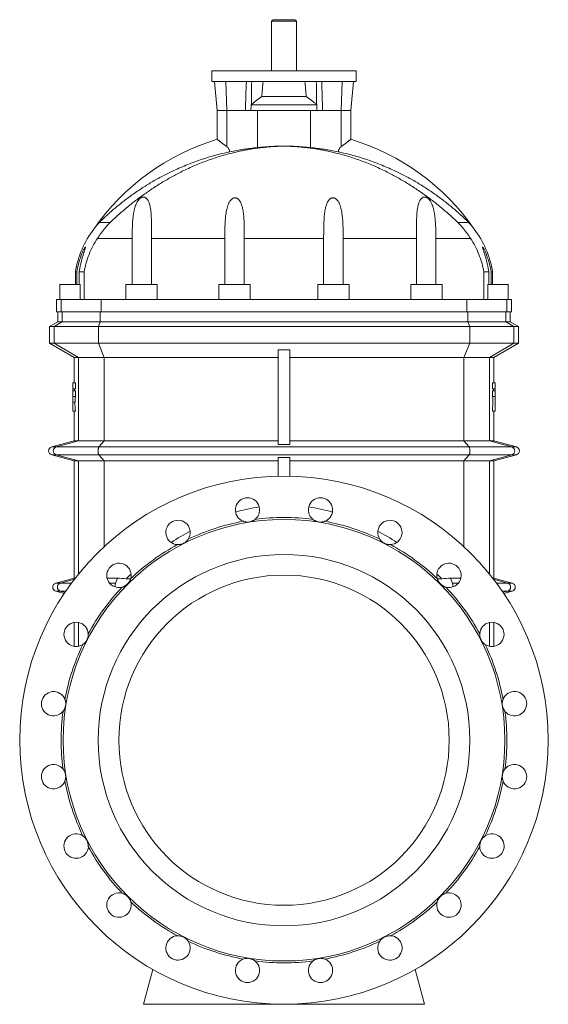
# Model space of a CAD drawing. Header units: millimetres. Extents: x -732 to 708, y -46 to 1921.
# Tile 5 of 5: x 68 to 708, y 728 to 1921. Entities that reach past the tile are written whole.
import ezdxf

# ---------------------------------------------------------------- set-up
doc = ezdxf.new("R2010")
doc.units = ezdxf.units.MM

msp = doc.modelspace()

# ---------------------------------------------------------------- linework, layer by layer
at = {"color": 7, "linetype": 'Continuous', "lineweight": 15}
for p, q in [((374.6, 1921), (372.6, 1919)), ((400.6, 1921), (374.6, 1921)), ((402.6, 1919), (400.6, 1921)), ((372.6, 1919), (372.6, 1859)), ((402.6, 1919), (372.6, 1919)), ((402.6, 1859), (402.6, 1919)), ((300.1, 1859), (300.1, 1846)), ((300.1, 1859), (475.1, 1859)), ((475.1, 1846), (475.1, 1859)), ((300.1, 1846), (475.1, 1846)), ((303.5, 1846), (306.6, 1811)), ((468.6, 1811), (471.6, 1846)), ((360.7, 1828), (414.4, 1828)), ((348.1, 1818.2), (347.9, 1818)), ((347.9, 1818), (427.3, 1818)), ((427.3, 1818), (427, 1818.2)), ((306.6, 1811), (306.6, 1776)), ((306.6, 1811), (318.3, 1811)), ((340.9, 1811), (318.3, 1811)), ((355.5, 1811), (340.9, 1811)), ((355.5, 1766.1), (355.5, 1811)), ((419.7, 1766.1), (419.7, 1811)), ((419.7, 1811), (434.2, 1811)), ((456.9, 1811), (434.2, 1811)), ((468.6, 1811), (456.9, 1811)), ((468.6, 1776), (468.6, 1811)), ((387.6, 1767.8), (387.6, 1767.9)), ((322.2, 1761), (321.8, 1761)), ((452.9, 1761), (453.4, 1761)), ((177, 1675.3), (164.1, 1675.3)), ((598.1, 1675.3), (611.1, 1675.3)), ((203.7, 1656), (203.7, 1600)), ((227.1, 1600), (227.1, 1656)), ((315.9, 1656), (315.9, 1600)), ((339.5, 1600), (339.5, 1656)), ((435.6, 1600), (435.6, 1656)), ((459.3, 1656), (459.3, 1600)), ((548.1, 1600), (548.1, 1656)), ((571.5, 1656), (571.5, 1600)), ((135.1, 1615.6), (135.1, 1600)), ((135.1, 1615.6), (136.8, 1615.6)), ((136.8, 1600), (136.8, 1615.6)), ((145.6, 1615.6), (139.6, 1615.6)), ((139.6, 1615.6), (139.6, 1600)), ((145.6, 1615.6), (145.6, 1582)), ((629.5, 1615.6), (629.5, 1582)), ((629.5, 1615.6), (635.6, 1615.6)), ((635.6, 1615.6), (635.6, 1600)), ((640.1, 1615.6), (638.3, 1615.6)), ((638.3, 1600), (638.3, 1615.6)), ((640.1, 1600), (640.1, 1615.6)), ((116.1, 1600), (116.1, 1582)), ((116.1, 1600), (140.7, 1600)), ((140.7, 1582), (140.7, 1600)), ((196.1, 1600), (196.1, 1582)), ((196.1, 1600), (234, 1600)), ((234, 1600), (234, 1582)), ((308.6, 1600), (308.6, 1582)), ((308.6, 1600), (346.6, 1600)), ((346.6, 1582), (346.6, 1600)), ((428.6, 1600), (428.6, 1582)), ((466.6, 1600), (428.6, 1600)), ((466.6, 1582), (466.6, 1600)), ((541.2, 1600), (541.2, 1582)), ((579.1, 1600), (541.2, 1600)), ((579.1, 1582), (579.1, 1600)), ((634.5, 1582), (634.5, 1600)), ((659.1, 1600), (634.5, 1600)), ((659.1, 1582), (659.1, 1600)), ((112.1, 1582), (112.1, 1567)), ((117.7, 1582), (112.1, 1582)), ((117.7, 1582), (166.1, 1582)), ((166.1, 1582), (609.1, 1582)), ((657.5, 1582), (609.1, 1582)), ((657.5, 1582), (663.1, 1582)), ((663.1, 1567), (663.1, 1582)), ((117.7, 1567), (112.1, 1567)), ((113.6, 1567), (113.6, 1555)), ((117.7, 1567), (166.1, 1567)), ((166.1, 1567), (609.1, 1567)), ((657.5, 1567), (609.1, 1567)), ((657.5, 1567), (663.1, 1567)), ((661.6, 1555), (661.6, 1567)), ((113.6, 1555), (103.6, 1549.2)), ((113.6, 1555), (119.1, 1555)), ((165.1, 1555), (119.1, 1555)), ((610.1, 1555), (165.1, 1555)), ((610.1, 1555), (656.1, 1555)), ((661.6, 1555), (656.1, 1555)), ((671.6, 1549.2), (661.6, 1555)), ((103.6, 1549.2), (103.6, 1529)), ((103.6, 1549.2), (109.2, 1549.2)), ((162.8, 1549.2), (109.2, 1549.2)), ((162.8, 1549.2), (612.4, 1549.2)), ((612.4, 1549.2), (666, 1549.2)), ((671.6, 1549.2), (666, 1549.2)), ((671.6, 1529), (671.6, 1549.2)), ((103.6, 1529), (133.6, 1511.7)), ((103.6, 1529), (109.2, 1529)), ((162.8, 1529), (109.2, 1529)), ((162.8, 1529), (612.4, 1529)), ((612.4, 1529), (666, 1529)), ((641.6, 1511.7), (671.6, 1529)), ((671.6, 1529), (666, 1529)), ((380.6, 1520.9), (380.6, 1406.3)), ((394.6, 1520.9), (394.6, 1406.3)), ((133.6, 1511.7), (133.6, 1481)), ((133.6, 1511.7), (138.8, 1511.7)), ((169.8, 1511.7), (138.8, 1511.7)), ((169.8, 1511.7), (380.6, 1511.7)), ((605.4, 1511.7), (394.6, 1511.7)), ((605.4, 1511.7), (636.3, 1511.7)), ((641.6, 1511.7), (636.3, 1511.7)), ((641.6, 1481), (641.6, 1511.7)), ((132.1, 1481), (135.1, 1481)), ((132.1, 1481), (132.1, 1473.9)), ((135.1, 1473.9), (135.1, 1481)), ((640, 1473.9), (640, 1481)), ((643.1, 1481), (640, 1481)), ((643.1, 1481), (643.1, 1473.9)), ((132.1, 1473.9), (135.1, 1473.9)), ((132.1, 1473.9), (132.1, 1471.1)), ((132.1, 1471.1), (132.1, 1464.3)), ((132.1, 1471.1), (135.1, 1471.1)), ((135.1, 1464.3), (135.1, 1471.1)), ((643.1, 1473.9), (640, 1473.9)), ((640, 1464.3), (640, 1471.1)), ((643.1, 1471.1), (640, 1471.1)), ((643.1, 1473.9), (643.1, 1471.1)), ((643.1, 1471.1), (643.1, 1464.3)), ((132.1, 1464.3), (135.1, 1464.3)), ((132.1, 1464.3), (132.1, 1457.6)), ((132.1, 1457.6), (134.4, 1457.6)), ((132.1, 1457.6), (132.1, 1446.7)), ((643.1, 1464.3), (640, 1464.3)), ((643.1, 1464.3), (643.1, 1446.7)), ((132.1, 1446.7), (135, 1446.7)), ((133.6, 1446.7), (133.6, 1410.6)), ((643.1, 1446.7), (640, 1446.7)), ((641.6, 1410.6), (641.6, 1446.7)), ((133.6, 1410.6), (106.3, 1403.3)), ((138.8, 1410.6), (133.6, 1410.6)), ((169.8, 1410.6), (138.8, 1410.6)), ((380.6, 1410.6), (169.8, 1410.6)), ((394.6, 1410.6), (605.4, 1410.6)), ((605.4, 1410.6), (636.3, 1410.6)), ((636.3, 1410.6), (641.6, 1410.6)), ((668.9, 1403.3), (641.6, 1410.6)), ((106.3, 1393.7), (133.6, 1386.3)), ((133.6, 1386.3), (133.6, 1244.3)), ((133.6, 1386.3), (138.8, 1386.3)), ((138.8, 1386.3), (169.8, 1386.3)), ((169.8, 1386.3), (380.6, 1386.3)), ((380.6, 1390.6), (380.6, 1367.9)), ((394.6, 1390.6), (394.6, 1367.9)), ((605.4, 1386.3), (394.6, 1386.3)), ((636.3, 1386.3), (605.4, 1386.3)), ((641.6, 1386.3), (636.3, 1386.3)), ((641.6, 1386.3), (668.9, 1393.7)), ((641.6, 1244.3), (641.6, 1386.3)), ((133.6, 1244.3), (111.3, 1238.3)), ((134.9, 1244.3), (133.6, 1244.3)), ((183.5, 1238.3), (185.9, 1244.3)), ((202, 1243.7), (196.4, 1243.7)), ((573.2, 1243.7), (578.7, 1243.7)), ((591.7, 1238.3), (589.3, 1244.3)), ((640.3, 1244.3), (641.6, 1244.3)), ((663.9, 1238.3), (641.6, 1244.3)), ((111.3, 1228.7), (121.6, 1225.9)), ((653.6, 1225.9), (663.9, 1228.7)), ((133.6, 1190.8), (133.6, 1161.7)), ((641.6, 1161.7), (641.6, 1190.8)), ((228.9, 770.1), (217.6, 728)), ((546.3, 770.1), (557.6, 728)), ((217.6, 728), (387.6, 728)), ((557.6, 728), (387.6, 728))]:
    msp.add_line(p, q, dxfattribs=at)
at = {"color": 8, "linetype": 'Continuous', "lineweight": 0}
for p, q in [((317.1, 1846), (318.3, 1811)), ((458, 1846), (456.9, 1811)), ((318.3, 1767.2), (318.3, 1811)), ((419.7, 1811), (355.5, 1811)), ((456.9, 1767.2), (456.9, 1811)), ((203.7, 1656), (161.7, 1656)), ((315.9, 1656), (227.1, 1656)), ((435.6, 1656), (339.5, 1656)), ((459.3, 1656), (548.1, 1656)), ((571.5, 1656), (613.5, 1656)), ((117.7, 1582), (117.7, 1567)), ((166.1, 1582), (166.1, 1567)), ((609.1, 1582), (609.1, 1567)), ((657.5, 1582), (657.5, 1567)), ((119.1, 1555), (119.1, 1567)), ((165.1, 1555), (165.1, 1567)), ((610.1, 1555), (610.1, 1567)), ((656.1, 1555), (656.1, 1567)), ((109.2, 1549.2), (119.1, 1555)), ((162.8, 1549.2), (165.1, 1555)), ((612.4, 1549.2), (610.1, 1555)), ((666, 1549.2), (656.1, 1555)), ((109.2, 1529), (109.2, 1549.2)), ((162.8, 1529), (162.8, 1549.2)), ((612.4, 1529), (612.4, 1549.2)), ((666, 1529), (666, 1549.2)), ((138.8, 1511.7), (109.2, 1529)), ((169.8, 1511.7), (162.8, 1529)), ((605.4, 1511.7), (612.4, 1529)), ((636.3, 1511.7), (666, 1529)), ((138.8, 1410.6), (138.8, 1511.7)), ((169.8, 1410.6), (169.8, 1511.7)), ((605.4, 1410.6), (605.4, 1511.7)), ((636.3, 1410.6), (636.3, 1511.7)), ((138.8, 1410.6), (111.9, 1403.3)), ((169.8, 1410.6), (163.4, 1403.3)), ((605.4, 1410.6), (611.8, 1403.3)), ((636.3, 1410.6), (663.3, 1403.3)), ((106.3, 1403.3), (111.9, 1403.3)), ((111.9, 1403.3), (163.4, 1403.3)), ((163.4, 1403.3), (611.8, 1403.3)), ((663.3, 1403.3), (611.8, 1403.3)), ((668.9, 1403.3), (663.3, 1403.3)), ((106.3, 1393.7), (111.9, 1393.7)), ((111.9, 1393.7), (163.4, 1393.7)), ((111.9, 1393.7), (138.8, 1386.3)), ((138.8, 1249.3), (138.8, 1386.3)), ((163.4, 1393.7), (611.8, 1393.7)), ((163.4, 1393.7), (169.8, 1386.3)), ((169.8, 1282.4), (169.8, 1386.3)), ((611.8, 1393.7), (605.4, 1386.3)), ((605.4, 1282.4), (605.4, 1386.3)), ((663.3, 1393.7), (611.8, 1393.7)), ((663.3, 1393.7), (636.3, 1386.3)), ((636.3, 1249.3), (636.3, 1386.3)), ((668.9, 1393.7), (663.3, 1393.7)), ((133.8, 1242.9), (116.8, 1238.3)), ((641.4, 1242.9), (658.3, 1238.3)), ((111.3, 1238.3), (116.8, 1238.3)), ((116.8, 1238.3), (130.3, 1238.3)), ((176.5, 1238.3), (183.5, 1238.3)), ((598.7, 1238.3), (591.7, 1238.3)), ((658.3, 1238.3), (644.8, 1238.3)), ((663.9, 1238.3), (658.3, 1238.3)), ((111.3, 1228.7), (116.8, 1228.7)), ((116.8, 1228.7), (123.5, 1228.7)), ((116.8, 1228.7), (122.4, 1227.1)), ((658.3, 1228.7), (651.7, 1228.7)), ((658.3, 1228.7), (652.7, 1227.1)), ((663.9, 1228.7), (658.3, 1228.7)), ((138.8, 1161.8), (138.8, 1190.7)), ((636.3, 1161.8), (636.3, 1190.7))]:
    msp.add_line(p, q, dxfattribs=at)
at = {"color": 8, "linetype": 'Continuous', "lineweight": 0, "flags": 128}
for points in [[(163.4, 1403.3), (163.3, 1403.1), (163.1, 1402.8), (163, 1402.5), (162.9, 1402.1), (162.8, 1401.6), (162.7, 1401.1), (162.7, 1400.6), (162.6, 1400), (162.6, 1399.4), (162.5, 1398.8), (162.5, 1398.2), (162.6, 1397.6), (162.6, 1396.9), (162.7, 1396.4), (162.7, 1395.8), (162.8, 1395.3), (162.9, 1394.9), (163, 1394.5), (163.1, 1394.1), (163.3, 1393.9), (163.4, 1393.7)], [(611.8, 1403.3), (611.9, 1403.1), (612, 1402.8), (612.1, 1402.5), (612.3, 1402.1), (612.4, 1401.6), (612.4, 1401.1), (612.5, 1400.6), (612.6, 1400), (612.6, 1399.4), (612.6, 1398.8), (612.6, 1398.2), (612.6, 1397.6), (612.6, 1396.9), (612.5, 1396.4), (612.4, 1395.8), (612.4, 1395.3), (612.3, 1394.9), (612.1, 1394.5), (612, 1394.1), (611.9, 1393.9), (611.8, 1393.7)]]:
    msp.add_lwpolyline(points, dxfattribs=at)
at = {"color": 7, "linetype": 'Continuous', "lineweight": 15}
for radius in [320, 267.5, 225, 200]:
    msp.add_circle((387.6, 1048), radius, dxfattribs=at)
for centre, radius, start, end in [((387.6, 1508), 280, 106.8152, 145.3155), ((387.6, 1508), 280, 34.6844, 73.1848), ((249.6, 1597), 116, 142.6745, 170.7759), ((525.6, 1597), 116, 9.2241, 37.3256), ((107.6, 1398.5), 5, 105, 255), ((667.6, 1398.5), 5, 285, 75), ((343.4, 1327), 14.7, 308.8697, 249.1303), ((431.8, 1327), 14.7, 290.8697, 231.1303), ((259.3, 1299.7), 14.8, 326.8697, 267.1303), ((387.6, 1048), 269.8, 100.5601, 115.4399), ((387.6, 1048), 269.8, 82.5601, 97.4399), ((387.6, 1048), 269.8, 64.5601, 79.4399), ((515.8, 1299.7), 14.7, 272.8697, 213.1303), ((387.6, 1048), 269.8, 118.5601, 133.4399), ((387.6, 1048), 269.8, 46.5601, 61.4399), ((187.8, 1247.7), 14.8, 344.8697, 285.1303), ((587.3, 1247.7), 14.8, 254.8697, 195.1303), ((112.6, 1233.5), 5, 105, 255), ((387.6, 1048), 269.8, 136.5601, 151.4399), ((387.6, 1048), 269.8, 28.5601, 43.4399), ((662.6, 1233.5), 5, 285, 75), ((135.9, 1176.2), 14.7, 2.8697, 303.1303), ((639.3, 1176.2), 14.7, 236.8697, 177.1303), ((387.6, 1048), 269.8, 154.5601, 169.4399), ((387.6, 1048), 269.8, 10.5601, 25.4399), ((108.6, 1092.2), 14.7, 20.8697, 321.1303), ((666.6, 1092.2), 14.8, 218.8697, 159.1303), ((387.6, 1048), 269.8, 172.5601, 187.4399), ((387.6, 1048), 269.8, 352.5601, 7.4399), ((108.6, 1003.8), 14.7, 38.8697, 339.1303), ((666.6, 1003.8), 14.8, 200.8697, 141.1303), ((387.6, 1048), 269.8, 190.5601, 205.4399), ((387.6, 1048), 269.8, 334.5601, 349.4399), ((135.9, 919.7), 14.8, 56.8697, 357.1303), ((639.3, 919.7), 14.8, 182.8697, 123.1303), ((387.6, 1048), 269.8, 208.5601, 223.4399), ((387.6, 1048), 269.8, 316.5601, 331.4399), ((187.8, 848.2), 14.8, 74.8697, 15.1303), ((587.3, 848.2), 14.8, 164.8697, 105.1303), ((387.6, 1048), 269.8, 226.5601, 241.4399), ((387.6, 1048), 269.8, 298.5601, 313.4399), ((259.3, 796.3), 14.8, 92.8697, 33.1303), ((387.6, 1048), 269.8, 244.5601, 259.4399), ((387.6, 1048), 269.8, 280.5601, 295.4399), ((515.8, 796.3), 14.8, 146.8697, 87.1303), ((343.4, 769), 14.7, 110.8697, 51.1303), ((387.6, 1048), 269.8, 262.5601, 277.4399), ((431.8, 769), 14.7, 128.8697, 69.1303)]:
    msp.add_arc(centre, radius, start, end, dxfattribs=at)
at = {"color": 8, "linetype": 'Continuous', "lineweight": 0}
for centre, start, end in [((113.2, 1398.5), 105.596, 254.404), ((661.9, 1398.5), 285.596, 74.404), ((118.2, 1233.5), 105.5966, 254.4034), ((657, 1233.5), 285.5966, 74.4034)]:
    msp.add_arc(centre, 5.01, start, end, dxfattribs=at)
at = {"color": 7, "linetype": 'Continuous', "lineweight": 15}
for centre, major_axis, ratio, start_param, end_param in [((387.6, 1553.8), (0, 411.5), 0.087489, 0.781215, 0.841542), ((387.6, 1553.8), (0, 411.5), 0.087489, 5.441644, 5.50197), ((549.6, 1437.9), (0, 1021.8), 0.407143, 1.535576, 1.538262), ((225.6, 1437.9), (0, 1021.8), 0.407143, 4.744924, 4.74761), ((549.6, 1492.2), (0, 552.1), 0.753554, 1.633575, 1.653308), ((225.6, 1540.5), (0, 1083.7), 0.383864, 4.625742, 4.642006), ((387.6, -2884.8), (0, 4217.5), 0.221695, 0.031973, 0.062841), ((387.6, -2884.8), (0, 4217.5), 0.221695, 6.220344, 6.251212), ((387.6, -2884.8), (0, 4217.5), 0.221695, 0.121814, 0.146605), ((387.6, -2884.8), (0, 4217.5), 0.221695, 6.136581, 6.161371), ((387.6, -2884.8), (0, 4217.5), 0.221695, 0.199274, 0.205898), ((387.6, -2884.8), (0, 4217.5), 0.221695, 6.077287, 6.083911)]:
    msp.add_ellipse(centre, major_axis=major_axis, ratio=ratio, start_param=start_param, end_param=end_param, dxfattribs=at)
for points in [[(342, 1846), (341.6, 1834.3), (341.2, 1822.7), (340.9, 1811)], [(433.2, 1846), (433.6, 1834.3), (434, 1822.7), (434.2, 1811)], [(347.9, 1818), (347.7, 1815.6), (347.6, 1813.3), (347.5, 1811)], [(427.6, 1811), (427.5, 1813.3), (427.4, 1815.6), (427.3, 1818)], [(380.6, 1406.3), (385.3, 1406.3), (389.9, 1406.3), (394.6, 1406.3)], [(394.6, 1390.6), (389.9, 1390.6), (385.3, 1390.6), (380.6, 1390.6)], [(185.9, 1244.3), (189.4, 1244.1), (192.9, 1243.9), (196.4, 1243.7)], [(589.3, 1244.3), (585.8, 1244.1), (582.3, 1243.9), (578.7, 1243.7)]]:
    msp.add_open_spline(points, degree=3, dxfattribs=at)
for points, knots in [([(348.5, 1846), (348.4, 1840.7), (348.3, 1835.3), (348.3, 1830), (348.2, 1826.1), (348.2, 1822.2), (348.1, 1818.2)], [0.00351367, 0.00351367, 0.00351367, 0.00351367, 0.01955872, 0.01955872, 0.01955872, 0.03135863, 0.03135863, 0.03135863, 0.03135863]), ([(426.7, 1846), (426.8, 1840.7), (426.8, 1835.3), (426.9, 1830), (426.9, 1826.1), (427, 1822.2), (427, 1818.2)], [0.00351367, 0.00351367, 0.00351367, 0.00351367, 0.01955872, 0.01955872, 0.01955872, 0.03135863, 0.03135863, 0.03135863, 0.03135863]), ([(360.7, 1828), (359.7, 1827.2), (357.5, 1825.7), (354.3, 1823.2), (351.2, 1820.8), (349.2, 1819.1), (348.1, 1818.2)], [0, 0, 0, 0, 0.249792, 0.499598, 0.749797, 1, 1, 1, 1]), ([(427, 1818.2), (426, 1819.1), (424, 1820.8), (420.8, 1823.2), (417.7, 1825.7), (415.5, 1827.2), (414.4, 1828)], [0, 0, 0, 0, 0.249844, 0.499681, 0.749846, 1, 1, 1, 1]), ([(387.6, 1767.8), (385.5, 1767.8), (381.2, 1767.6), (374.8, 1767.3), (368.5, 1766.8), (362.2, 1766.1), (355.9, 1765.4), (349.6, 1764.5), (343.3, 1763.4), (337, 1762.3), (330.8, 1760.9), (324, 1759.3), (316.7, 1757.4), (308.7, 1755.1), (300.9, 1752.5), (293.1, 1749.7), (285.3, 1746.7), (277.7, 1743.5), (270.1, 1740), (263, 1736.6), (256.4, 1733.1), (250.2, 1729.7), (244, 1726.2), (237.9, 1722.5), (232, 1718.8), (226.2, 1714.9), (220.5, 1711), (214.9, 1707), (209.3, 1702.9), (203.8, 1698.6), (198.3, 1694.2), (192.9, 1689.6), (187.5, 1684.9), (182.2, 1680.2), (178.8, 1677), (177, 1675.3)], [0, 0, 0, 0, 0.026591, 0.053206, 0.079831, 0.10645, 0.133045, 0.16033, 0.18763, 0.214938, 0.242244, 0.269535, 0.305431, 0.341342, 0.377254, 0.413152, 0.449047, 0.484956, 0.520865, 0.556759, 0.586934, 0.617124, 0.647319, 0.677507, 0.707681, 0.736591, 0.765518, 0.794449, 0.823374, 0.852283, 0.881813, 0.911365, 0.940923, 0.970472, 1, 1, 1, 1]), ([(318.3, 1767.2), (317.7, 1767.6), (316.5, 1768.5), (315, 1769.7), (313.7, 1770.7), (312.6, 1771.5), (311.6, 1772.3), (310.7, 1773), (309.8, 1773.6), (309, 1774.2), (308.4, 1774.7), (307.8, 1775.1), (307.3, 1775.5), (306.9, 1775.8), (306.7, 1775.9), (306.6, 1776), (306.6, 1776), (306.6, 1776), (306.6, 1776)], [0, 0, 0, 0, 0.0975695, 0.1951265, 0.2627204, 0.3303932, 0.3979678, 0.4614061, 0.5248371, 0.5899533, 0.6550614, 0.7186055, 0.7821432, 0.8481349, 0.9141208, 0.9569304, 0.9999419, 1, 1, 1, 1]), ([(318.3, 1767.2), (318.7, 1766.9), (319.4, 1766.3), (320.3, 1765.3), (320.9, 1764.3), (321.3, 1763.4), (321.5, 1762.7), (321.7, 1761.9), (321.8, 1761.3), (321.8, 1761)], [0, 0, 0, 0, 0.188076, 0.379446, 0.5679, 0.665591, 0.763272, 0.880713, 1, 1, 1, 1]), ([(322.2, 1761), (325, 1761.5), (330.5, 1762.6), (338.8, 1764), (347.1, 1765.1), (352.7, 1765.8), (355.5, 1766.1)], [0, 0, 0, 0, 0.2497176, 0.4994361, 0.7497173, 1, 1, 1, 1]), ([(355.5, 1766.1), (356.1, 1766.1), (357.3, 1766.2), (359.3, 1766.4), (361.4, 1766.6), (363.6, 1766.7), (365.9, 1766.9), (368.2, 1767.1), (370.5, 1767.2), (372.9, 1767.4), (375.4, 1767.5), (377.9, 1767.6), (380.5, 1767.7), (383, 1767.8), (385.4, 1767.9), (386.8, 1767.9), (387.6, 1767.9)], [0, 0, 0, 0, 0.07185, 0.143755, 0.215604, 0.289535, 0.363527, 0.437457, 0.509311, 0.581219, 0.653072, 0.727029, 0.801046, 0.875003, 0.937427, 1, 1, 1, 1]), ([(419.7, 1766.1), (419.1, 1766.1), (417.8, 1766.2), (415.8, 1766.4), (413.8, 1766.6), (411.6, 1766.7), (409.3, 1766.9), (407, 1767.1), (404.6, 1767.2), (402.2, 1767.4), (399.8, 1767.5), (397.2, 1767.6), (394.6, 1767.7), (392.2, 1767.8), (389.8, 1767.9), (388.3, 1767.9), (387.6, 1767.9)], [0, 0, 0, 0, 0.07185, 0.143755, 0.215604, 0.289535, 0.363527, 0.437457, 0.509311, 0.581219, 0.653072, 0.727029, 0.801046, 0.875003, 0.937427, 1, 1, 1, 1]), ([(387.6, 1767.8), (389.7, 1767.8), (394, 1767.6), (400.3, 1767.3), (406.7, 1766.8), (412.9, 1766.1), (419.2, 1765.4), (425.6, 1764.5), (431.9, 1763.4), (438.1, 1762.3), (444.3, 1760.9), (451.1, 1759.3), (458.5, 1757.4), (466.5, 1755.1), (474.3, 1752.5), (482.1, 1749.7), (489.8, 1746.7), (497.5, 1743.5), (505, 1740), (512.2, 1736.6), (518.8, 1733.1), (525, 1729.7), (531.2, 1726.2), (537.2, 1722.5), (543.2, 1718.8), (549, 1714.9), (554.7, 1711), (560.3, 1707), (565.8, 1702.9), (571.4, 1698.6), (576.8, 1694.2), (582.3, 1689.6), (587.7, 1684.9), (593, 1680.2), (596.4, 1677), (598.1, 1675.3)], [0, 0, 0, 0, 0.026591, 0.053206, 0.079831, 0.10645, 0.133045, 0.16033, 0.18763, 0.214938, 0.242244, 0.269535, 0.305431, 0.341342, 0.377254, 0.413152, 0.449047, 0.484956, 0.520865, 0.556759, 0.586934, 0.617124, 0.647319, 0.677507, 0.707681, 0.736591, 0.765518, 0.794449, 0.823374, 0.852283, 0.881813, 0.911365, 0.940923, 0.970472, 1, 1, 1, 1]), ([(452.9, 1761), (450.2, 1761.5), (444.7, 1762.6), (436.4, 1764), (428, 1765.1), (422.5, 1765.8), (419.7, 1766.1)], [0, 0, 0, 0, 0.2497176, 0.4994361, 0.7497173, 1, 1, 1, 1]), ([(456.9, 1767.2), (456.5, 1766.9), (455.8, 1766.3), (454.9, 1765.3), (454.3, 1764.3), (453.9, 1763.4), (453.6, 1762.7), (453.4, 1761.9), (453.4, 1761.3), (453.4, 1761)], [0, 0, 0, 0, 0.188076, 0.379446, 0.5679, 0.665591, 0.763272, 0.880713, 1, 1, 1, 1]), ([(456.9, 1767.2), (457.5, 1767.6), (458.6, 1768.5), (460.2, 1769.7), (461.5, 1770.7), (462.6, 1771.5), (463.6, 1772.3), (464.5, 1773), (465.3, 1773.6), (466.1, 1774.2), (466.8, 1774.7), (467.4, 1775.1), (467.9, 1775.5), (468.2, 1775.8), (468.5, 1775.9), (468.6, 1776), (468.6, 1776), (468.6, 1776), (468.6, 1776)], [0, 0, 0, 0, 0.097574, 0.195136, 0.262733, 0.330409, 0.397987, 0.461428, 0.524862, 0.589981, 0.655093, 0.71864, 0.78218, 0.848175, 0.914164, 0.956976, 0.999989, 1, 1, 1, 1]), ([(164.1, 1675.3), (164.7, 1675.9), (165.9, 1677.1), (167.8, 1678.9), (169.7, 1680.8), (171.9, 1682.8), (174.4, 1685.1), (177.2, 1687.6), (180.8, 1690.8), (185.3, 1694.6), (190.8, 1699), (196.4, 1703.4), (202.1, 1707.6), (207.8, 1711.7), (213.7, 1715.6), (219.7, 1719.4), (225.8, 1723.2), (232.1, 1726.9), (238.7, 1730.5), (245.3, 1733.9), (252.5, 1737.4), (260.3, 1741), (268.8, 1744.6), (277.4, 1748), (286.2, 1751.1), (295, 1754), (304, 1756.6), (313.1, 1759), (319.2, 1760.3), (322.2, 1761)], [0, 0, 0, 0, 0.015171, 0.030369, 0.04559, 0.060793, 0.081514, 0.102241, 0.122965, 0.161677, 0.200409, 0.239149, 0.277871, 0.316547, 0.355234, 0.393923, 0.4326, 0.473123, 0.513658, 0.554194, 0.594718, 0.645014, 0.695333, 0.745651, 0.795948, 0.84695, 0.897974, 0.948998, 1, 1, 1, 1]), ([(611.1, 1675.3), (610.5, 1675.9), (609.3, 1677.1), (607.4, 1678.9), (605.5, 1680.8), (603.3, 1682.8), (600.8, 1685.1), (598, 1687.6), (594.4, 1690.8), (589.9, 1694.6), (584.4, 1699), (578.8, 1703.4), (573.1, 1707.6), (567.3, 1711.7), (561.5, 1715.6), (555.5, 1719.4), (549.4, 1723.2), (543, 1726.9), (536.5, 1730.5), (529.9, 1733.9), (522.7, 1737.4), (514.8, 1741), (506.3, 1744.6), (497.7, 1748), (489, 1751.1), (480.1, 1754), (471.1, 1756.6), (462.1, 1759), (456, 1760.3), (452.9, 1761)], [0, 0, 0, 0, 0.015171, 0.030369, 0.04559, 0.060793, 0.081514, 0.102241, 0.122965, 0.161677, 0.200409, 0.239149, 0.277871, 0.316547, 0.355234, 0.393923, 0.4326, 0.473123, 0.513658, 0.554194, 0.594718, 0.645014, 0.695333, 0.745651, 0.795948, 0.84695, 0.897974, 0.948998, 1, 1, 1, 1]), ([(227.1, 1656), (227.1, 1657.6), (227.1, 1660.8), (227.1, 1665.6), (227.1, 1670.5), (227.1, 1675.2), (227, 1679.6), (226.8, 1683.5), (226.6, 1687), (226.3, 1690.5), (225.8, 1693.6), (225.2, 1696.4), (224.6, 1698.5), (223.9, 1700.3), (223.2, 1701.8), (222.4, 1703), (221.6, 1704), (220.8, 1704.7), (220, 1705.3), (219.1, 1705.8), (218.2, 1706), (217.4, 1706.1), (216.6, 1706), (215.7, 1705.8), (214.8, 1705.5), (213.9, 1705), (213.1, 1704.3), (212.3, 1703.6), (211.4, 1702.6), (210.4, 1701.2), (209.4, 1699.5), (208.4, 1697.4), (207.5, 1695), (206.7, 1692.1), (206, 1689.2), (205.4, 1686.3), (205, 1683.3), (204.6, 1679.7), (204.2, 1675.5), (204, 1670.6), (203.8, 1665.8), (203.7, 1660.9), (203.7, 1657.6), (203.7, 1656)], [0, 0, 0, 0, 0.04328, 0.086616, 0.129964, 0.173286, 0.216554, 0.249041, 0.281568, 0.314065, 0.346513, 0.370594, 0.394664, 0.410844, 0.427041, 0.443178, 0.45338, 0.463573, 0.473883, 0.484171, 0.491637, 0.499098, 0.506573, 0.514052, 0.523245, 0.532452, 0.54192, 0.551426, 0.560917, 0.579201, 0.597556, 0.615893, 0.643213, 0.670587, 0.698042, 0.725555, 0.753061, 0.780471, 0.824332, 0.868249, 0.912194, 0.956126, 1, 1, 1, 1]), ([(548.1, 1656), (548.1, 1657.6), (548.1, 1660.8), (548.1, 1665.6), (548.1, 1670.5), (548.1, 1675.2), (548.2, 1679.6), (548.3, 1683.5), (548.6, 1687), (548.9, 1690.5), (549.4, 1693.6), (550, 1696.4), (550.6, 1698.5), (551.3, 1700.3), (552, 1701.8), (552.8, 1703), (553.6, 1704), (554.3, 1704.7), (555.2, 1705.3), (556.1, 1705.8), (557, 1706), (557.8, 1706.1), (558.6, 1706), (559.5, 1705.8), (560.4, 1705.5), (561.3, 1705), (562.1, 1704.3), (562.9, 1703.6), (563.8, 1702.6), (564.8, 1701.2), (565.8, 1699.5), (566.7, 1697.4), (567.7, 1695), (568.5, 1692.1), (569.2, 1689.2), (569.7, 1686.3), (570.1, 1683.3), (570.6, 1679.7), (570.9, 1675.5), (571.2, 1670.6), (571.4, 1665.8), (571.5, 1660.9), (571.5, 1657.6), (571.5, 1656)], [0, 0, 0, 0, 0.04328, 0.086616, 0.129964, 0.173286, 0.216554, 0.249041, 0.281568, 0.314065, 0.346513, 0.370594, 0.394664, 0.410844, 0.427041, 0.443178, 0.45338, 0.463573, 0.473883, 0.484171, 0.491637, 0.499098, 0.506573, 0.514052, 0.523245, 0.532452, 0.54192, 0.551426, 0.560917, 0.579201, 0.597556, 0.615893, 0.643213, 0.670587, 0.698042, 0.725555, 0.753061, 0.780471, 0.824332, 0.868249, 0.912194, 0.956126, 1, 1, 1, 1]), ([(339.5, 1656), (339.5, 1657.6), (339.5, 1660.8), (339.5, 1665.6), (339.4, 1670.5), (339.3, 1675.2), (339.1, 1679.5), (338.8, 1683.2), (338.5, 1686.3), (338.1, 1689.4), (337.6, 1692.2), (337, 1694.7), (336.3, 1696.8), (335.6, 1698.6), (334.9, 1700.1), (334.2, 1701.3), (333.4, 1702.4), (332.5, 1703.3), (331.6, 1704.1), (330.7, 1704.6), (329.9, 1704.9), (329, 1705.1), (328.2, 1705.2), (327.4, 1705.1), (326.6, 1704.9), (325.7, 1704.5), (324.8, 1703.9), (324, 1703.2), (323.2, 1702.4), (322.4, 1701.5), (321.7, 1700.3), (320.9, 1698.9), (320.2, 1697.4), (319.5, 1695.4), (318.7, 1692.8), (317.9, 1689.6), (317.4, 1686.4), (316.9, 1683), (316.6, 1679.7), (316.4, 1675.8), (316.1, 1671.3), (316, 1666.2), (315.9, 1661.1), (315.9, 1657.7), (315.9, 1656)], [0, 0, 0, 0, 0.044122, 0.088301, 0.132494, 0.176658, 0.220765, 0.250532, 0.280327, 0.310103, 0.339844, 0.361447, 0.383063, 0.40464, 0.417917, 0.431206, 0.444458, 0.456483, 0.468488, 0.477368, 0.486235, 0.493639, 0.501039, 0.508442, 0.515851, 0.525415, 0.534996, 0.54513, 0.555304, 0.565464, 0.580582, 0.595747, 0.61094, 0.626099, 0.657112, 0.688185, 0.719349, 0.750577, 0.781797, 0.812908, 0.859656, 0.906448, 0.953245, 1, 1, 1, 1]), ([(435.6, 1656), (435.6, 1657.6), (435.6, 1660.8), (435.7, 1665.6), (435.7, 1670.5), (435.9, 1675.2), (436.1, 1679.5), (436.4, 1683.2), (436.7, 1686.3), (437.1, 1689.4), (437.6, 1692.2), (438.2, 1694.7), (438.9, 1696.8), (439.6, 1698.6), (440.3, 1700.1), (441, 1701.3), (441.8, 1702.4), (442.7, 1703.3), (443.5, 1704.1), (444.4, 1704.6), (445.3, 1704.9), (446.1, 1705.1), (446.9, 1705.2), (447.7, 1705.1), (448.6, 1704.9), (449.5, 1704.5), (450.4, 1703.9), (451.2, 1703.2), (451.9, 1702.4), (452.7, 1701.5), (453.5, 1700.3), (454.3, 1698.9), (454.9, 1697.4), (455.7, 1695.4), (456.5, 1692.8), (457.2, 1689.6), (457.8, 1686.4), (458.2, 1683), (458.5, 1679.7), (458.8, 1675.8), (459, 1671.3), (459.2, 1666.2), (459.3, 1661.1), (459.3, 1657.7), (459.3, 1656)], [0, 0, 0, 0, 0.044122, 0.088301, 0.132494, 0.176658, 0.220765, 0.250532, 0.280327, 0.310103, 0.339844, 0.361447, 0.383063, 0.40464, 0.417917, 0.431206, 0.444458, 0.456483, 0.468488, 0.477368, 0.486235, 0.493639, 0.501039, 0.508442, 0.515851, 0.525415, 0.534996, 0.54513, 0.555304, 0.565464, 0.580582, 0.595747, 0.61094, 0.626099, 0.657112, 0.688185, 0.719349, 0.750577, 0.781797, 0.812908, 0.859656, 0.906448, 0.953245, 1, 1, 1, 1]), ([(164.1, 1675.3), (163.2, 1674.4), (161.8, 1672.8), (160.1, 1670.8), (159, 1669.4), (158.3, 1668.6), (157.9, 1668.1), (157.7, 1667.7), (157.5, 1667.5), (157.4, 1667.3), (157.3, 1667.3), (157.3, 1667.3), (157.3, 1667.3)], [0, 0, 0, 0, 0.336894, 0.560598, 0.709533, 0.809603, 0.857971, 0.906798, 0.947202, 0.980206, 0.999983, 1, 1, 1, 1]), ([(177, 1675.3), (176.1, 1674.3), (174.2, 1672.3), (171.5, 1669.2), (168.9, 1666.1), (166.4, 1662.8), (164, 1659.4), (162.4, 1657.1), (161.7, 1656)], [0, 0, 0, 0, 0.1657261, 0.3315026, 0.4972269, 0.6648005, 0.8324273, 1, 1, 1, 1]), ([(598.1, 1675.3), (599.1, 1674.3), (601, 1672.3), (603.7, 1669.2), (606.3, 1666.1), (608.8, 1662.8), (611.2, 1659.4), (612.7, 1657.1), (613.5, 1656)], [0, 0, 0, 0, 0.1657261, 0.3315026, 0.4972269, 0.6648005, 0.8324273, 1, 1, 1, 1]), ([(611.1, 1675.3), (611.9, 1674.4), (613.4, 1672.8), (615.1, 1670.8), (616.2, 1669.4), (616.8, 1668.6), (617.2, 1668.1), (617.5, 1667.7), (617.7, 1667.5), (617.8, 1667.3), (617.8, 1667.3), (617.8, 1667.3), (617.8, 1667.3)], [0, 0, 0, 0, 0.336892, 0.560595, 0.709529, 0.809598, 0.857966, 0.906792, 0.947196, 0.9802, 0.999977, 1, 1, 1, 1]), ([(161.7, 1656), (159.7, 1652.9), (157.9, 1649.8), (154.5, 1643.3), (153, 1640), (150.3, 1633.3), (149.1, 1629.9), (147.6, 1624.6), (147.2, 1622.8), (146.3, 1619.2), (146, 1617.4), (145.6, 1615.6)], [0, 0, 0, 0, 0.25, 0.25, 0.5, 0.5, 0.75, 0.75, 0.875, 0.875, 1, 1, 1, 1]), ([(613.5, 1656), (615.5, 1652.9), (617.3, 1649.8), (620.6, 1643.3), (622.2, 1640), (624.8, 1633.3), (626, 1629.9), (627.5, 1624.6), (628, 1622.8), (628.8, 1619.2), (629.2, 1617.4), (629.5, 1615.6)], [0, 0, 0, 0, 0.25, 0.25, 0.5, 0.5, 0.75, 0.75, 0.875, 0.875, 1, 1, 1, 1]), ([(136.8, 1615.6), (137.3, 1618.5), (137.9, 1621.3), (139, 1625.6), (139.3, 1627), (140.2, 1629.8), (140.6, 1631.2), (141.5, 1633.9), (142, 1635.3), (142.8, 1637.2), (143.1, 1637.9), (143.6, 1639.1), (143.9, 1639.8), (144.5, 1641), (144.7, 1641.6), (145.3, 1642.7), (145.6, 1643.2), (146, 1643.9), (146.1, 1644.1), (146.3, 1644.5), (146.4, 1644.6), (146.6, 1644.9), (146.7, 1645), (146.9, 1645.1), (146.9, 1645.2), (146.9, 1645.2), (147, 1645.2), (147, 1645.2), (147.1, 1645.2), (147.1, 1645.1), (147.1, 1645), (147.1, 1644.9), (147, 1644.6), (147, 1644.5), (146.9, 1644.1), (146.9, 1643.9), (146.7, 1643.4), (146.7, 1643.2), (146.5, 1642.7), (146.4, 1642.4), (146.2, 1641.6), (146, 1641), (145.7, 1640.1), (145.6, 1639.8), (145.4, 1639.2), (145.3, 1638.9), (145, 1637.9), (144.8, 1637.3), (144.2, 1635.3), (143.8, 1633.9), (143.2, 1631.9), (143, 1631.2), (142.6, 1629.8), (142.4, 1629.1), (141.9, 1627), (141.6, 1625.6), (140.6, 1621.4), (140, 1618.5), (139.6, 1615.6)], [0, 0, 0, 0, 0.125, 0.125, 0.1875, 0.1875, 0.25, 0.25, 0.3125, 0.3125, 0.34375, 0.34375, 0.375, 0.375, 0.40625, 0.40625, 0.4375, 0.4375, 0.453125, 0.453125, 0.46875, 0.46875, 0.484375, 0.484375, 0.492187, 0.492187, 0.5, 0.507812, 0.507812, 0.515625, 0.515625, 0.53125, 0.53125, 0.546875, 0.546875, 0.5625, 0.5625, 0.578125, 0.578125, 0.59375, 0.59375, 0.625, 0.625, 0.640625, 0.640625, 0.65625, 0.65625, 0.6875, 0.6875, 0.75, 0.75, 0.78125, 0.78125, 0.8125, 0.8125, 0.875, 0.875, 1, 1, 1, 1]), ([(638.3, 1615.6), (637.9, 1618.5), (637.3, 1621.3), (636.2, 1625.6), (635.8, 1627), (635, 1629.8), (634.6, 1631.2), (633.6, 1633.9), (633.1, 1635.3), (632.3, 1637.2), (632.1, 1637.9), (631.5, 1639.1), (631.3, 1639.8), (630.7, 1641), (630.4, 1641.6), (629.9, 1642.7), (629.6, 1643.2), (629.2, 1643.9), (629.1, 1644.1), (628.8, 1644.5), (628.7, 1644.6), (628.5, 1644.9), (628.4, 1645), (628.3, 1645.1), (628.3, 1645.2), (628.2, 1645.2), (628.2, 1645.2), (628.1, 1645.2), (628.1, 1645.2), (628.1, 1645.1), (628.1, 1645), (628.1, 1644.9), (628.1, 1644.6), (628.2, 1644.5), (628.3, 1644.1), (628.3, 1643.9), (628.4, 1643.4), (628.5, 1643.2), (628.7, 1642.7), (628.7, 1642.4), (629, 1641.6), (629.2, 1641), (629.5, 1640.1), (629.6, 1639.8), (629.8, 1639.2), (629.9, 1638.9), (630.2, 1637.9), (630.4, 1637.3), (631, 1635.3), (631.4, 1633.9), (632, 1631.9), (632.2, 1631.2), (632.6, 1629.8), (632.7, 1629.1), (633.3, 1627), (633.6, 1625.6), (634.6, 1621.4), (635.1, 1618.5), (635.6, 1615.6)], [0, 0, 0, 0, 0.125, 0.125, 0.1875, 0.1875, 0.25, 0.25, 0.3125, 0.3125, 0.34375, 0.34375, 0.375, 0.375, 0.40625, 0.40625, 0.4375, 0.4375, 0.453125, 0.453125, 0.46875, 0.46875, 0.484375, 0.484375, 0.492187, 0.492187, 0.5, 0.507812, 0.507812, 0.515625, 0.515625, 0.53125, 0.53125, 0.546875, 0.546875, 0.5625, 0.5625, 0.578125, 0.578125, 0.59375, 0.59375, 0.625, 0.625, 0.640625, 0.640625, 0.65625, 0.65625, 0.6875, 0.6875, 0.75, 0.75, 0.78125, 0.78125, 0.8125, 0.8125, 0.875, 0.875, 1, 1, 1, 1]), ([(394.6, 1520.9), (390.5, 1520.9), (385.8, 1520.9), (381.2, 1520.9), (380.6, 1520.9)], [0, 0, 0, 0, 0.875359, 1, 1, 1, 1]), ([(134.4, 1457.6), (134.4, 1457.7), (134.5, 1457.9), (134.6, 1458.4), (134.6, 1459), (134.7, 1459.7), (134.8, 1460.5), (134.8, 1461.4), (134.9, 1462.4), (134.9, 1463.4), (135, 1464), (135, 1464.3)], [0, 0, 0, 0, 0.122135, 0.24427, 0.357287, 0.470662, 0.583679, 0.696627, 0.809937, 0.922882, 1, 1, 1, 1]), ([(352.6, 1315.5), (352.3, 1315.2), (351.6, 1314.7), (350.5, 1314.1), (349.5, 1313.6), (348.7, 1313.2), (347.7, 1312.9), (346.6, 1312.6), (345.4, 1312.4), (344.2, 1312.3), (343, 1312.2), (342, 1312.3), (341, 1312.4), (340.1, 1312.6), (339.1, 1312.9), (338.5, 1313.1), (338.1, 1313.2)], [0, 0, 0, 0, 0.101577, 0.203033, 0.260821, 0.318737, 0.37643, 0.447042, 0.517621, 0.5882, 0.658828, 0.721061, 0.783536, 0.845884, 0.922925, 1, 1, 1, 1]), ([(422.5, 1315.5), (422.9, 1315.2), (423.6, 1314.7), (424.7, 1314.1), (425.6, 1313.6), (426.5, 1313.2), (427.5, 1312.9), (428.6, 1312.6), (429.8, 1312.4), (431, 1312.3), (432.1, 1312.2), (433.2, 1312.3), (434.1, 1312.4), (435.1, 1312.6), (436.1, 1312.9), (436.7, 1313.1), (437, 1313.2)], [0, 0, 0, 0, 0.101577, 0.203033, 0.260821, 0.318737, 0.37643, 0.447042, 0.517621, 0.5882, 0.658828, 0.721061, 0.783536, 0.845884, 0.922925, 1, 1, 1, 1]), ([(271.7, 1291.6), (271.4, 1291.2), (271.1, 1290.7), (270.5, 1290.1), (270.3, 1289.8), (269.9, 1289.4), (269.7, 1289.2), (269, 1288.5), (268.4, 1288.1), (267.3, 1287.3), (266.7, 1286.9), (265.7, 1286.4), (265.4, 1286.2), (264.7, 1286), (264.4, 1285.8), (263.7, 1285.6), (263.4, 1285.5), (262.7, 1285.3), (262.4, 1285.3), (261.8, 1285.1), (261.5, 1285.1), (260.9, 1285), (260.6, 1285), (259.7, 1284.9), (259.1, 1284.9), (258.6, 1285)], [0, 0, 0, 0, 0.125, 0.125, 0.1875, 0.1875, 0.25, 0.25, 0.375, 0.375, 0.5, 0.5, 0.5625, 0.5625, 0.625, 0.625, 0.6875, 0.6875, 0.75, 0.75, 0.8125, 0.8125, 0.875, 0.875, 1, 1, 1, 1]), ([(503.5, 1291.6), (503.8, 1291.2), (504.1, 1290.7), (504.7, 1290.1), (504.9, 1289.8), (505.3, 1289.4), (505.5, 1289.2), (506.2, 1288.5), (506.7, 1288.1), (507.9, 1287.3), (508.5, 1286.9), (509.5, 1286.4), (509.8, 1286.2), (510.4, 1286), (510.8, 1285.8), (511.4, 1285.6), (511.8, 1285.5), (512.4, 1285.3), (512.7, 1285.3), (513.4, 1285.1), (513.7, 1285.1), (514.3, 1285), (514.6, 1285), (515.5, 1284.9), (516, 1284.9), (516.6, 1285)], [0, 0, 0, 0, 0.125, 0.125, 0.1875, 0.1875, 0.25, 0.25, 0.375, 0.375, 0.5, 0.5, 0.5625, 0.5625, 0.625, 0.625, 0.6875, 0.6875, 0.75, 0.75, 0.8125, 0.8125, 0.875, 0.875, 1, 1, 1, 1]), ([(173.5, 1244.3), (173.9, 1244.3), (175.8, 1244.3), (179.9, 1244.3), (183.7, 1244.3), (185.9, 1244.3)], [0, 0, 0, 0, 0.084482, 0.472844, 1, 1, 1, 1]), ([(202.1, 1243.9), (201.9, 1243.4), (201.8, 1242.8), (201.4, 1242), (201.3, 1241.7), (201, 1241.2), (200.9, 1240.9), (200.4, 1240.1), (200.1, 1239.5), (199.2, 1238.4), (198.8, 1237.8), (198, 1237.1), (197.7, 1236.8), (197.2, 1236.3), (196.9, 1236.1), (196.4, 1235.7), (196.1, 1235.5), (195.5, 1235.1), (195.2, 1235), (194.7, 1234.7), (194.4, 1234.5), (193.8, 1234.3), (193.5, 1234.1), (192.7, 1233.8), (192.2, 1233.6), (191.7, 1233.5)], [0, 0, 0, 0, 0.125, 0.125, 0.1875, 0.1875, 0.25, 0.25, 0.375, 0.375, 0.5, 0.5, 0.5625, 0.5625, 0.625, 0.625, 0.6875, 0.6875, 0.75, 0.75, 0.8125, 0.8125, 0.875, 0.875, 1, 1, 1, 1]), ([(573.1, 1243.9), (573.2, 1243.4), (573.4, 1242.8), (573.7, 1242), (573.9, 1241.7), (574.1, 1241.2), (574.3, 1240.9), (574.7, 1240.1), (575.1, 1239.5), (575.9, 1238.4), (576.4, 1237.8), (577.2, 1237.1), (577.4, 1236.8), (578, 1236.3), (578.2, 1236.1), (578.8, 1235.7), (579.1, 1235.5), (579.7, 1235.1), (579.9, 1235), (580.5, 1234.7), (580.8, 1234.5), (581.3, 1234.3), (581.6, 1234.1), (582.4, 1233.8), (583, 1233.6), (583.5, 1233.5)], [0, 0, 0, 0, 0.125, 0.125, 0.1875, 0.1875, 0.25, 0.25, 0.375, 0.375, 0.5, 0.5, 0.5625, 0.5625, 0.625, 0.625, 0.6875, 0.6875, 0.75, 0.75, 0.8125, 0.8125, 0.875, 0.875, 1, 1, 1, 1]), ([(601.6, 1244.3), (601.3, 1244.3), (599.3, 1244.3), (595.2, 1244.3), (591.4, 1244.3), (589.3, 1244.3)], [0, 0, 0, 0, 0.084482, 0.472844, 1, 1, 1, 1]), ([(183.1, 1233.8), (183.1, 1234), (183.1, 1234.5), (183.1, 1235.3), (183.1, 1236.1), (183.2, 1236.9), (183.3, 1237.5), (183.4, 1238), (183.4, 1238.2), (183.5, 1238.3)], [0, 0, 0, 0, 0.1010451, 0.2517414, 0.3973369, 0.5358788, 0.7071999, 0.8619683, 1, 1, 1, 1]), ([(592.1, 1233.8), (592.1, 1234), (592.1, 1234.5), (592.1, 1235.3), (592, 1236.1), (592, 1236.9), (591.9, 1237.5), (591.8, 1238), (591.7, 1238.2), (591.7, 1238.3)], [0, 0, 0, 0, 0.1010451, 0.2517414, 0.3973369, 0.5358788, 0.7071999, 0.8619683, 1, 1, 1, 1]), ([(150.6, 1177), (150.6, 1176.4), (150.6, 1175.9), (150.6, 1175), (150.5, 1174.7), (150.5, 1174.1), (150.4, 1173.8), (150.2, 1172.8), (150.1, 1172.2), (149.6, 1170.8), (149.3, 1170.2), (148.9, 1169.2), (148.7, 1168.9), (148.3, 1168.3), (148.1, 1168), (147.7, 1167.4), (147.5, 1167.1), (147.1, 1166.6), (146.9, 1166.4), (146.4, 1165.9), (146.2, 1165.7), (145.7, 1165.3), (145.5, 1165.1), (144.8, 1164.5), (144.4, 1164.2), (143.9, 1163.9)], [0, 0, 0, 0, 0.125, 0.125, 0.1875, 0.1875, 0.25, 0.25, 0.375, 0.375, 0.5, 0.5, 0.5625, 0.5625, 0.625, 0.625, 0.6875, 0.6875, 0.75, 0.75, 0.8125, 0.8125, 0.875, 0.875, 1, 1, 1, 1]), ([(624.6, 1177), (624.5, 1176.4), (624.5, 1175.9), (624.6, 1175), (624.6, 1174.7), (624.7, 1174.1), (624.7, 1173.8), (624.9, 1172.8), (625.1, 1172.2), (625.5, 1170.8), (625.8, 1170.2), (626.3, 1169.2), (626.5, 1168.9), (626.9, 1168.3), (627.1, 1168), (627.5, 1167.4), (627.7, 1167.1), (628.1, 1166.6), (628.3, 1166.4), (628.8, 1165.9), (629, 1165.7), (629.4, 1165.3), (629.6, 1165.1), (630.3, 1164.5), (630.8, 1164.2), (631.2, 1163.9)], [0, 0, 0, 0, 0.125, 0.125, 0.1875, 0.1875, 0.25, 0.25, 0.375, 0.375, 0.5, 0.5, 0.5625, 0.5625, 0.625, 0.625, 0.6875, 0.6875, 0.75, 0.75, 0.8125, 0.8125, 0.875, 0.875, 1, 1, 1, 1]), ([(122.3, 1097.4), (122.5, 1097), (122.8, 1096.2), (123.1, 1094.9), (123.2, 1093.9), (123.3, 1092.9), (123.3, 1091.9), (123.3, 1090.8), (123.1, 1089.6), (122.8, 1088.4), (122.5, 1087.3), (122.1, 1086.3), (121.7, 1085.4), (121.2, 1084.6), (120.7, 1083.7), (120.3, 1083.2), (120, 1082.9)], [0, 0, 0, 0, 0.1015765, 0.2030324, 0.2608207, 0.3187365, 0.3764298, 0.4470417, 0.5176208, 0.5881999, 0.6588273, 0.7210603, 0.7835354, 0.8458831, 0.9229248, 1, 1, 1, 1]), ([(652.8, 1097.4), (652.7, 1097), (652.4, 1096.2), (652.1, 1094.9), (651.9, 1093.9), (651.9, 1092.9), (651.8, 1091.9), (651.9, 1090.8), (652.1, 1089.6), (652.3, 1088.4), (652.7, 1087.3), (653.1, 1086.3), (653.5, 1085.4), (654, 1084.6), (654.5, 1083.7), (654.9, 1083.2), (655.1, 1082.9)], [0, 0, 0, 0, 0.1015765, 0.2030324, 0.2608207, 0.3187365, 0.3764298, 0.4470417, 0.5176208, 0.5881999, 0.6588273, 0.7210603, 0.7835354, 0.8458831, 0.9229248, 1, 1, 1, 1]), ([(120, 1013), (120.3, 1012.7), (120.9, 1012), (121.5, 1010.9), (122, 1009.9), (122.3, 1009.1), (122.7, 1008.1), (123, 1007), (123.2, 1005.8), (123.3, 1004.6), (123.3, 1003.4), (123.3, 1002.4), (123.1, 1001.4), (122.9, 1000.5), (122.7, 999.5), (122.5, 998.9), (122.3, 998.5)], [0, 0, 0, 0, 0.101577, 0.203033, 0.260821, 0.318737, 0.37643, 0.447042, 0.517621, 0.5882, 0.658828, 0.721061, 0.783536, 0.845884, 0.922925, 1, 1, 1, 1]), ([(655.1, 1013), (654.9, 1012.7), (654.3, 1012), (653.7, 1010.9), (653.2, 1009.9), (652.8, 1009.1), (652.5, 1008.1), (652.2, 1007), (652, 1005.8), (651.9, 1004.6), (651.8, 1003.4), (651.9, 1002.4), (652, 1001.4), (652.2, 1000.5), (652.5, 999.5), (652.7, 998.9), (652.8, 998.5)], [0, 0, 0, 0, 0.101577, 0.203033, 0.260821, 0.318737, 0.37643, 0.447042, 0.517621, 0.5882, 0.658828, 0.721061, 0.783536, 0.845884, 0.922925, 1, 1, 1, 1]), ([(143.9, 932.1), (144.4, 931.8), (144.8, 931.5), (145.5, 930.9), (145.7, 930.7), (146.2, 930.3), (146.4, 930.1), (147.1, 929.4), (147.5, 928.8), (148.3, 927.7), (148.7, 927.1), (149.2, 926.1), (149.3, 925.8), (149.6, 925.1), (149.7, 924.8), (150, 924.1), (150.1, 923.8), (150.2, 923.1), (150.3, 922.8), (150.4, 922.2), (150.5, 921.9), (150.5, 921.3), (150.6, 921), (150.6, 920.1), (150.6, 919.5), (150.6, 919)], [0, 0, 0, 0, 0.125, 0.125, 0.1875, 0.1875, 0.25, 0.25, 0.375, 0.375, 0.5, 0.5, 0.5625, 0.5625, 0.625, 0.625, 0.6875, 0.6875, 0.75, 0.75, 0.8125, 0.8125, 0.875, 0.875, 1, 1, 1, 1]), ([(631.2, 932.1), (630.8, 931.8), (630.3, 931.5), (629.7, 930.9), (629.4, 930.7), (629, 930.3), (628.8, 930.1), (628.1, 929.4), (627.7, 928.8), (626.9, 927.7), (626.5, 927.1), (626, 926.1), (625.8, 925.8), (625.6, 925.1), (625.4, 924.8), (625.2, 924.1), (625.1, 923.8), (624.9, 923.1), (624.9, 922.8), (624.7, 922.2), (624.7, 921.9), (624.6, 921.3), (624.6, 921), (624.5, 920.1), (624.5, 919.5), (624.6, 919)], [0, 0, 0, 0, 0.125, 0.125, 0.1875, 0.1875, 0.25, 0.25, 0.375, 0.375, 0.5, 0.5, 0.5625, 0.5625, 0.625, 0.625, 0.6875, 0.6875, 0.75, 0.75, 0.8125, 0.8125, 0.875, 0.875, 1, 1, 1, 1]), ([(191.7, 862.5), (192.2, 862.3), (192.7, 862.1), (193.5, 861.8), (193.8, 861.7), (194.4, 861.4), (194.7, 861.3), (195.5, 860.8), (196.1, 860.5), (197.2, 859.6), (197.7, 859.2), (198.5, 858.4), (198.8, 858.1), (199.2, 857.6), (199.4, 857.3), (199.9, 856.8), (200.1, 856.5), (200.4, 855.9), (200.6, 855.6), (200.9, 855.1), (201, 854.8), (201.3, 854.2), (201.4, 853.9), (201.8, 853.1), (201.9, 852.6), (202.1, 852.1)], [0, 0, 0, 0, 0.125, 0.125, 0.1875, 0.1875, 0.25, 0.25, 0.375, 0.375, 0.5, 0.5, 0.5625, 0.5625, 0.625, 0.625, 0.6875, 0.6875, 0.75, 0.75, 0.8125, 0.8125, 0.875, 0.875, 1, 1, 1, 1]), ([(583.5, 862.5), (583, 862.3), (582.4, 862.1), (581.6, 861.8), (581.4, 861.7), (580.8, 861.4), (580.5, 861.3), (579.7, 860.8), (579.1, 860.5), (578, 859.6), (577.4, 859.2), (576.7, 858.4), (576.4, 858.1), (575.9, 857.6), (575.7, 857.3), (575.3, 856.8), (575.1, 856.5), (574.7, 855.9), (574.6, 855.6), (574.3, 855.1), (574.1, 854.8), (573.9, 854.2), (573.7, 853.9), (573.4, 853.1), (573.2, 852.6), (573.1, 852.1)], [0, 0, 0, 0, 0.125, 0.125, 0.1875, 0.1875, 0.25, 0.25, 0.375, 0.375, 0.5, 0.5, 0.5625, 0.5625, 0.625, 0.625, 0.6875, 0.6875, 0.75, 0.75, 0.8125, 0.8125, 0.875, 0.875, 1, 1, 1, 1]), ([(258.6, 811), (259.1, 811), (259.7, 811), (260.6, 811), (260.9, 810.9), (261.5, 810.9), (261.8, 810.8), (262.7, 810.6), (263.4, 810.5), (264.7, 810), (265.4, 809.7), (266.3, 809.3), (266.7, 809.1), (267.3, 808.7), (267.6, 808.5), (268.1, 808.1), (268.4, 807.9), (268.9, 807.5), (269.2, 807.3), (269.7, 806.8), (269.9, 806.6), (270.3, 806.1), (270.5, 805.9), (271.1, 805.2), (271.4, 804.8), (271.7, 804.3)], [0, 0, 0, 0, 0.125, 0.125, 0.1875, 0.1875, 0.25, 0.25, 0.375, 0.375, 0.5, 0.5, 0.5625, 0.5625, 0.625, 0.625, 0.6875, 0.6875, 0.75, 0.75, 0.8125, 0.8125, 0.875, 0.875, 1, 1, 1, 1]), ([(516.6, 811), (516, 811), (515.5, 811), (514.6, 811), (514.3, 810.9), (513.7, 810.9), (513.4, 810.8), (512.4, 810.6), (511.8, 810.5), (510.4, 810), (509.8, 809.7), (508.8, 809.3), (508.5, 809.1), (507.9, 808.7), (507.6, 808.5), (507, 808.1), (506.7, 807.9), (506.2, 807.5), (506, 807.3), (505.5, 806.8), (505.3, 806.6), (504.9, 806.1), (504.7, 805.9), (504.1, 805.2), (503.8, 804.8), (503.5, 804.3)], [0, 0, 0, 0, 0.125, 0.125, 0.1875, 0.1875, 0.25, 0.25, 0.375, 0.375, 0.5, 0.5, 0.5625, 0.5625, 0.625, 0.625, 0.6875, 0.6875, 0.75, 0.75, 0.8125, 0.8125, 0.875, 0.875, 1, 1, 1, 1]), ([(338.1, 782.7), (338.6, 782.9), (339.4, 783.2), (340.6, 783.5), (341.7, 783.6), (342.6, 783.7), (343.7, 783.7), (344.8, 783.7), (346, 783.5), (347.2, 783.2), (348.3, 782.9), (349.3, 782.5), (350.1, 782.1), (351, 781.6), (351.9, 781.1), (352.4, 780.6), (352.6, 780.4)], [0, 0, 0, 0, 0.1015765, 0.2030324, 0.2608207, 0.3187365, 0.3764298, 0.4470417, 0.5176208, 0.5881999, 0.6588273, 0.7210603, 0.7835354, 0.8458831, 0.9229248, 1, 1, 1, 1]), ([(437, 782.7), (436.6, 782.9), (435.8, 783.2), (434.6, 783.5), (433.5, 783.6), (432.5, 783.7), (431.5, 783.7), (430.4, 783.7), (429.2, 783.5), (428, 783.2), (426.9, 782.9), (425.9, 782.5), (425, 782.1), (424.2, 781.6), (423.3, 781.1), (422.8, 780.6), (422.5, 780.4)], [0, 0, 0, 0, 0.1015765, 0.2030324, 0.2608207, 0.3187365, 0.3764298, 0.4470417, 0.5176208, 0.5881999, 0.6588273, 0.7210603, 0.7835354, 0.8458831, 0.9229248, 1, 1, 1, 1])]:
    msp.add_open_spline(points, degree=3, knots=knots, dxfattribs=at)

doc.saveas('drawing.dxf')
